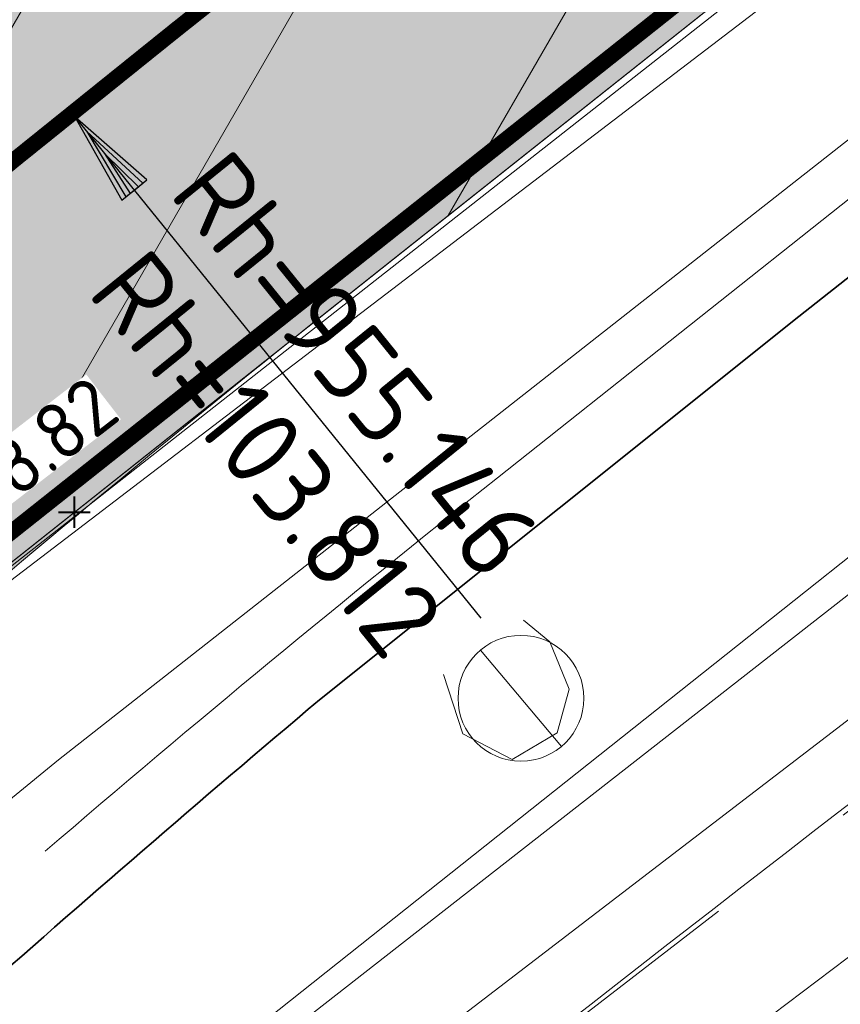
# Model space of a CAD drawing. Header units: metres. Extents: x 163543 to 168130, y 402678 to 405437.
# Tile 37 of 256: x 164202.78 to 164207.99, y 403276.26 to 403282.52. Entities that reach past the tile are written whole.
import ezdxf

# ---------------------------------------------------------------- set-up
doc = ezdxf.new("R2010")
doc.units = ezdxf.units.M
for name, pattern in [('X-CA190022.004-UO-ALM_Assen$0$AM-AS', [16, 10, -2, 2, -2]), ('X-CA190022.004-UO-DTM inmeting_v0.1$0$AM-AS', [16, 10, -2, 2, -2]), ('X-CA190022.004-UO-DWM_Snelfietsroute$0$1-2', [3, 0, -2, 1])]:
    doc.linetypes.add(name, pattern=pattern)
doc.layers.get('0').update_dxf_attribs({"lineweight": 25})
for name, color, linetype, lineweight in [('X-CA190022.004-UO-ALM_Assen$0$N-WE-AM-AS_WEG-G', 10, 'X-CA190022.004-UO-ALM_Assen$0$AM-AS', 25), ('X-CA190022.004-UO-ALM_Assen$0$N-WE-AM-TANGENTPUNT-T25', 7, 'Continuous', 25), ('X-CA190022.004-UO-ARC_Arcering$0$N-WE-VH-VERHARDINGS_DEKLAAGVERVANGING-A', 250, 'Continuous', 20), ('X-CA190022.004-UO-BGT_Ondergrond$0$GE_244_Taludlijn_Lijn_GEM', 253, 'Continuous', 9), ('X-CA190022.004-UO-BGT_Ondergrond$0$GE_251_SPRTrein_as_Lijn_GEM', 253, 'Continuous', 9), ('X-CA190022.004-UO-BGT_Ondergrond$0$GE_316_WGDFietspad_Vlak_GEM', 253, 'Continuous', 9), ('X-CA190022.004-UO-BGT_Ondergrond$0$GE_367_OWGBerm_groenvoorziening_grasenk_GEM', 253, 'Continuous', 9), ('X-CA190022.004-UO-BGT_Ondergrond$0$GE_421_OTDHalfverhard_gravel_Vlak_GEM', 253, 'Continuous', 9), ('X-CA190022.004-UO-DTM inmeting_v0.1$0$B-WE-AM-AS_DWARSLIGGER-G', 246, 'X-CA190022.004-UO-DTM inmeting_v0.1$0$AM-AS', 0), ('X-CA190022.004-UO-DTM inmeting_v0.1$0$B-WE-AM-AS_SPOOR-G', 246, 'X-CA190022.004-UO-DTM inmeting_v0.1$0$AM-AS', 0), ('X-CA190022.004-UO-DTM inmeting_v0.1$0$B-WE-GW-TALUD_KRUIN-G', 246, 'Continuous', 0), ('X-CA190022.004-UO-DTM inmeting_v0.1$0$B-WE-GW-TALUD_TEEN-G', 246, 'Continuous', 0), ('X-CA190022.004-UO-DTM inmeting_v0.1$0$B-WE-VH-VERHARDING_ASFALT-G', 246, 'Continuous', 0), ('X-CA190022.004-UO-DTM inmeting_v0.1$0$B-WE-VH-VERHARDING_BETON-G', 246, 'Continuous', 0), ('X-CA190022.004-UO-DWM_Snelfietsroute$0$B-WE-VH-KANTVERHARDING-G', 214, 'Continuous', 18), ('X-CA190022.004-UO-DWM_Snelfietsroute$0$N-WE-GW-BERM-G', 90, 'Continuous', 18), ('X-CA190022.004-UO-DWM_Snelfietsroute$0$N-WE-VW-MARKERING_LANGS_STREEP_12-G', 7, 'X-CA190022.004-UO-DWM_Snelfietsroute$0$1-2', 35), ('X-CA190022.004-UO-DWM_Snelfietsroute$0$N-WE-VW-MARKERING_LANGS_STREEP_DOORGETROKKEN_010-G', 7, 'Continuous', 0), ('X-CA190022.004-UO-GZM_Werkgrens_v0.2$0$N-WE-KG-GRENS_SYSTEEMGRENS-G', 7, 'X-CA190022.004-UO-GZM_Werkgrens_v0.2$0$KG-OG', 35), ('X-CA190022.004-UO-KAD_Percelen$0$B-WE-KG-GRENS_PERCEEL-GV', 150, 'Continuous', 9), ('X-CA190022.004-UO-TXT_Hoogtes$0$X-XX-AL-T25', 7, 'Continuous', 25), ('X-CA190022.004-UO-WHM_Putten en kolken combi_v0.1$0$PUTRANDEN INMETING', 251, 'Continuous', 15)]:
    doc.layers.add(name, color=color, linetype=linetype, lineweight=lineweight)
doc.layers.add('X-CA190022.004-UO-ARC_Arcering$0$N-GV-GR-GRAS-A-200 GRASMENGSEL 01 KRUIDENMENGSEL', color=44, linetype='Continuous', lineweight=18, transparency=0.5)
doc.layers.add('X-CA190022.004-UO-ARC_Arcering$0$N-WE-VH-VERHARDING_ASFALT_ROOD-A', color=232, linetype='Continuous', lineweight=0, transparency=0.5)
doc.layers.add('X-CA190022.004-UO-TXT_Hoogtes$0$C3D-ASSEMBLY_MARKER', color=7, linetype='Continuous', lineweight=35, plot=False)
doc.layers.add('X-CA190022.004-UO-TXT_Hoogtes$0$C3D-SURFACE_TINSURFACE_LABELING-BESTAAND', color=252, linetype='Continuous')
doc.styles.add('NLCS-ISO', font='NLCS-ISO.ttf')
doc.styles.add('X-CA190022.004-UO-ALM_Assen$0$NLCS-ISO', font='NLCS-ISO.ttf')
doc.linetypes.add('X-CA190022.004-UO-GZM_Werkgrens_v0.2$0$KG-OG', pattern='A,5.5,-1.5,[2,NLCS.SHX,S=0.5,R=0,X=0,Y=0],-1.5', length=8.5)

# ---------------------------------------------------------------- blocks, each defined once
blk = doc.blocks.new('X-CA190022.004-UO-WHM_Putten en kolken combi_v0.1$0$putdeksel 1.03')
blk.add_circle((5.227183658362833e-06, -5.226965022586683e-06), 0.2499999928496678)
blk = doc.blocks.new('X-CA190022.004-UO-WHM_Putten en kolken combi_v0.1$0$Putdeksel 1.04')
at = {"flags": 128}
blk.add_lwpolyline([(-0.1612564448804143, 0.1910401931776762), (0.1612564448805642, -0.1910401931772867)], dxfattribs=at)
blk.add_blockref('X-CA190022.004-UO-WHM_Putten en kolken combi_v0.1$0$putdeksel 1.03', (-5.227183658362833e-06, 5.226965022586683e-06))
blk = doc.blocks.new('*U156')
at = {"layer": 'X-CA190022.004-UO-TXT_Hoogtes$0$C3D-ASSEMBLY_MARKER', "color": 7, "linetype": 'Continuous', "lineweight": 40}
for p, q in [((164203.1267846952, 403279.2876313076, 8.82018317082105), (164203.1267846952, 403279.4876313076, 8.82018317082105)), ((164203.0267846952, 403279.3876313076, 8.82018317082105), (164203.2267846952, 403279.3876313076, 8.82018317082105))]:
    blk.add_line(p, q, dxfattribs=at)
at = {"layer": 'X-CA190022.004-UO-TXT_Hoogtes$0$X-XX-AL-T25', "color": 252, "linetype": 'Continuous', "lineweight": 25, "insert": (164202.8955544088, 403279.7975585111, 8.82018317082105), "char_height": 0.36, "width": 1.05444, "attachment_point": 5, "rotation": 37.69613017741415, "style": 'NLCS-ISO', "bg_fill": 3, "box_fill_scale": 1, "bg_fill_color": 256, "bg_fill_true_color": 13158600, "bg_fill_transparency": 0}
blk.add_mtext('{\\fNLCS-ISO|b0|i0|c0|p10;+8.82}', dxfattribs=at)
blk = doc.blocks.new('X-CA190022.004-UO-ALM_Assen$0$SVH-RANDVERHARDING-SO')
at = {"color": 0}
for p, q in [((-0.5999999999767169, 3.499999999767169), (0.5999999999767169, 3.499999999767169)), ((0, 0), (-0.5999999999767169, 3.499999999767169)), ((-0.4000000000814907, 3.499999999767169), (0.4000000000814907, 3.499999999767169)), ((0, 0.7000000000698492), (-0.4000000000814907, 3.499999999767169)), ((-0.1999999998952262, 3.499999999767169), (0.1999999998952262, 3.499999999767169)), ((0, 1.749999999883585), (-0.1999999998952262, 3.499999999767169)), ((0.5999999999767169, 3.499999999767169), (0, 0)), ((0.4000000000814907, 3.499999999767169), (0, 0.7000000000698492)), ((0.1999999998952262, 3.499999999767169), (0, 1.749999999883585))]:
    blk.add_line(p, q, dxfattribs=at)

msp = doc.modelspace()

# ---------------------------------------------------------------- hatches: boundary and pattern name
at = {"layer": 'X-CA190022.004-UO-ARC_Arcering$0$N-GV-GR-GRAS-A-200 GRASMENGSEL 01 KRUIDENMENGSEL'}
h = msp.add_hatch(dxfattribs=at)
h.set_pattern_fill('AGR-GRAS_02-SO', color=256, scale=0.1, pattern_type=2)
h.set_pattern_definition([(0, (0, 0), (1, 1), [0.25, -0.75]), (0, (0.5499999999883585, 0.5999999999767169), (1, 1), [0.25, -0.75]), (90, (0.1000000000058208, 0.3499999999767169), (-1, 1), [0.25, -0.75]), (90, (0.5, 0.7000000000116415), (-1, 1), [0.25, -0.75]), (45, (0.2000000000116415, 0.7000000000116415), (0, 1.000000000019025), [0.25, -1.164213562]), (135, (0.5499999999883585, 0), (-1.000000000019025, 0), [0.25, -1.164213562]), (26.56505119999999, (0.25, 0.2999999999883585), (1.000000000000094, 4.000644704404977e-10), [0.25, -1.986067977]), (26.56505119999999, (0.7000000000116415, 0.7999999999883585), (1.000000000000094, 4.000644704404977e-10), [0.25, -1.986067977]), (63.43494882, (0.7000000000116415, 0), (5.099862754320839e-11, 1.000000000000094), [0.2499999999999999, -1.986067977]), (63.43494882, (0.25, 0.4500000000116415), (5.099862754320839e-11, 1.000000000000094), [0.2499999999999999, -1.986067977]), (63.43494882, (0.6000000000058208, 0.2000000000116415), (5.099862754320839e-11, 1.000000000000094), [0.2499999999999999, -1.986067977]), (116.5650512, (0, 0.5499999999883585), (-4.000648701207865e-10, 1.000000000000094), [0.2499999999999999, -1.986067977]), (153.43494882, (0.2000000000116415, 0.1500000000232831), (-1.000000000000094, 5.099898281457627e-11), [0.25, -1.986067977])])
edge = h.paths.add_edge_path()
edge.add_line((164426.6172984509, 403420.1199052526), (164425.9477276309, 403421.4587308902))
edge.add_line((164425.9477276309, 403421.4587308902), (164396.6507062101, 403407.1993511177))
edge.add_line((164396.6507062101, 403407.1993511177), (164370.3216198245, 403394.2254529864))
edge.add_line((164370.3216198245, 403394.2254529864), (164348.1205261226, 403382.4069603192))
edge.add_line((164348.1205261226, 403382.4069603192), (164330.424991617, 403372.8461493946))
edge.add_line((164330.424991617, 403372.8461493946), (164319.1615059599, 403366.391111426))
edge.add_line((164319.1615059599, 403366.391111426), (164296.1681085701, 403352.5166521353))
edge.add_line((164296.1681085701, 403352.5166521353), (164273.3605156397, 403337.8072618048))
edge.add_line((164273.3605156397, 403337.8072618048), (164265.4739187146, 403332.5327219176))
edge.add_line((164265.4739187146, 403332.5327219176), (164256.8799450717, 403326.6287728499))
edge.add_line((164256.8799450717, 403326.6287728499), (164249.63316697, 403321.4803545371))
edge.add_line((164249.63316697, 403321.4803545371), (164244.342760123, 403317.7210371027))
edge.add_line((164244.342760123, 403317.7210371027), (164240.1558737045, 403314.6566996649))
edge.add_line((164240.1558737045, 403314.6566996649), (164232.7073893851, 403309.2031836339))
edge.add_line((164232.7073893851, 403309.2031836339), (164214.7821775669, 403295.6587971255))
edge.add_line((164214.7821775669, 403295.6587971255), (164201.5995901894, 403285.1971440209))
edge.add_arc((164265.93847002, 403204.1245929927), 103.4999999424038, 128.4353872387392, 130.6698017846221)
edge.add_line((164198.4876512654, 403282.6270581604), (164199.7611005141, 403281.0756526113))
edge.add_line((164199.7611005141, 403281.0756526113), (164205.0320948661, 403285.7871757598))
edge.add_arc((164271.6752031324, 403211.2305119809), 99.99999996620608, 128.4353872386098, 131.7922080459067, ccw=False)
edge.add_line((164209.5120342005, 403289.5614791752), (164215.7006745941, 403294.4727615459))
edge.add_line((164215.7006745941, 403294.4727615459), (164233.6026468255, 403307.9995880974))
edge.add_line((164233.6026468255, 403307.9995880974), (164241.0419990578, 403313.4464179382))
edge.add_line((164241.0419990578, 403313.4464179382), (164245.2201891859, 403316.5043906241))
edge.add_line((164245.2201891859, 403316.5043906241), (164250.5020305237, 403320.2576214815))
edge.add_line((164250.5020305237, 403320.2576214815), (164257.7390509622, 403325.3991075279))
edge.add_line((164257.7390509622, 403325.3991075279), (164266.315577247, 403331.2910704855))
edge.add_line((164266.315577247, 403331.2910704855), (164274.1840113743, 403336.5534631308))
edge.add_line((164274.1840113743, 403336.5534631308), (164296.9622607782, 403351.2439288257))
edge.add_line((164296.9622607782, 403351.2439288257), (164319.9220043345, 403365.0980810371))
edge.add_line((164319.9220043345, 403365.0980810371), (164331.1545393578, 403371.535381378))
edge.add_line((164331.1545393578, 403371.535381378), (164348.8294735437, 403381.0850620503))
edge.add_line((164348.8294735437, 403381.0850620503), (164371.0057235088, 403392.8903294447))
edge.add_line((164371.0057235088, 403392.8903294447), (164397.3105136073, 403405.8522553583))
edge.add_line((164397.3105136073, 403405.8522553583), (164426.6172984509, 403420.1199052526))
at = {"layer": 'X-CA190022.004-UO-ARC_Arcering$0$N-WE-VH-VERHARDING_ASFALT_ROOD-A'}
h = msp.add_hatch(color=256, dxfattribs=at)
h.dxf.hatch_style = 1
edge = h.paths.add_edge_path()
edge.add_line((164260.03, 403322.12), (164268.56, 403327.98))
edge.add_line((164268.56, 403327.98), (164276.38, 403333.21))
edge.add_line((164276.38, 403333.21), (164299.08, 403347.8500000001))
edge.add_line((164299.08, 403347.8500000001), (164321.95, 403361.65))
edge.add_line((164321.95, 403361.65), (164333.1, 403368.0400000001))
edge.add_line((164333.1, 403368.0400000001), (164350.72, 403377.56))
edge.add_line((164350.72, 403377.56), (164372.83, 403389.33))
edge.add_line((164372.83, 403389.33), (164399.07, 403402.26))
edge.add_line((164399.07, 403402.26), (164428.4064010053, 403416.5425445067))
edge.add_line((164428.4064010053, 403416.5425445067), (164426.8756639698, 403419.5981364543))
edge.add_line((164426.8756639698, 403419.5981364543), (164397.33, 403405.2))
edge.add_line((164397.33, 403405.2), (164392.63, 403402.895))
edge.add_line((164392.63, 403402.895), (164389.014, 403401.122))
edge.add_line((164389.014, 403401.122), (164366.62, 403390.14))
edge.add_line((164366.62, 403390.14), (164357.53, 403385.5300000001))
edge.add_line((164357.53, 403385.5300000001), (164331.41, 403371.01))
edge.add_line((164331.41, 403371.01), (164320.04, 403364.5300000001))
edge.add_line((164320.04, 403364.5300000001), (164297.05, 403350.58))
edge.add_line((164297.05, 403350.58), (164274.64, 403336.2))
edge.add_line((164274.64, 403336.2), (164258.18, 403324.98))
edge.add_line((164258.18, 403324.98), (164250.861, 403319.723))
edge.add_line((164250.861, 403319.723), (164241.48, 403312.985))
edge.add_line((164241.48, 403312.985), (164233.83, 403307.49))
edge.add_line((164233.83, 403307.49), (164215.89, 403293.75))
edge.add_line((164215.89, 403293.75), (164199.7722010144, 403281.0843755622))
edge.add_line((164199.7722010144, 403281.0843755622), (164199.7612813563, 403281.0754303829))
edge.add_line((164199.7612813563, 403281.0754303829), (164201.9640996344, 403278.3715742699))
edge.add_arc((164265.8034797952, 403204.0174653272), 97.9999998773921, 128.4353872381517, 130.6489192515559, ccw=False)
edge.add_line((164204.8835742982, 403280.781813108), (164218.15, 403291.31))
edge.add_line((164218.15, 403291.31), (164235.99, 403304.7900000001))
edge.add_line((164235.99, 403304.7900000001), (164243.405, 403310.219))
edge.add_line((164243.405, 403310.219), (164247.56, 403313.26))
edge.add_line((164247.56, 403313.26), (164252.819, 403316.997))
edge.add_line((164252.819, 403316.997), (164260.03, 403322.12))
at = {"layer": 'X-CA190022.004-UO-ARC_Arcering$0$N-WE-VH-VERHARDINGS_DEKLAAGVERVANGING-A'}
h = msp.add_hatch(dxfattribs=at)
h.set_pattern_fill('AVH-ASFALT_B', color=256, angle=15, pattern_type=2)
h.set_pattern_definition([(59.99999999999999, (0, 0), (-1.299038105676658, 0.7500000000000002), [])])
h.paths.add_polyline_path([(164260.03, 403322.12), (164268.56, 403327.98), (164276.38, 403333.21), (164299.08, 403347.8500000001), (164321.95, 403361.65), (164333.1, 403368.0400000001), (164350.72, 403377.56), (164372.83, 403389.33), (164399.07, 403402.26), (164428.3922259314, 403416.5354552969), (164426.8756639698, 403419.5981364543), (164397.33, 403405.2), (164392.63, 403402.895), (164389.014, 403401.122), (164366.62, 403390.14), (164357.53, 403385.5300000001), (164331.41, 403371.01), (164320.04, 403364.5300000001), (164297.05, 403350.58), (164274.64, 403336.2), (164258.18, 403324.98), (164250.861, 403319.723), (164241.48, 403312.985), (164233.83, 403307.49), (164215.89, 403293.75), (164199.7722010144, 403281.0843755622), (164199.7612813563, 403281.0754303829), (164201.9164156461, 403278.4270868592), (164218.15, 403291.31), (164235.99, 403304.7900000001), (164243.405, 403310.219), (164247.56, 403313.26), (164252.819, 403316.997)])

# ---------------------------------------------------------------- linework, layer by layer
at = {"layer": 'X-CA190022.004-UO-BGT_Ondergrond$0$GE_244_Taludlijn_Lijn_GEM'}
msp.add_line((164208.266, 403279.037), (164194.822, 403268.535), dxfattribs=at)
at = {"layer": 'X-CA190022.004-UO-BGT_Ondergrond$0$GE_251_SPRTrein_as_Lijn_GEM'}
msp.add_line((164205.244, 403274.4430000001), (164239.115, 403300.036), dxfattribs=at)
msp.add_arc((164708.9455842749, 402629.5179026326), 819.0360393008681, 126.779879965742, 128.555500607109, dxfattribs=at)
at = {"layer": 'X-CA190022.004-UO-BGT_Ondergrond$0$GE_251_SPRTrein_as_Lijn_GEM', "extrusion": (0, 0, -1)}
msp.add_arc((-164708.810449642, 402629.7342640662), 817.2822497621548, 51.44226227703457, 53.21933809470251, dxfattribs=at)
at = {"layer": 'X-CA190022.004-UO-BGT_Ondergrond$0$GE_316_WGDFietspad_Vlak_GEM', "flags": 128}
msp.add_lwpolyline([(164218.15, 403291.31), (164183.17, 403263.55), (164179.581, 403260.6550000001), (164177.34, 403263.403), (164180.78, 403266.1600000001), (164215.89, 403293.75), (164233.83, 403307.49), (164241.48, 403312.985), (164243.405, 403310.219), (164235.99, 403304.7900000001), (164218.15, 403291.31)], dxfattribs=at)
at = {"layer": 'X-CA190022.004-UO-BGT_Ondergrond$0$GE_367_OWGBerm_groenvoorziening_grasenk_GEM', "flags": 128}
for points in [[(164136.762, 403226.328), (164137.681, 403227.058), (164154.717, 403240.595), (164179.581, 403260.6550000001), (164183.17, 403263.55), (164218.15, 403291.31), (164235.99, 403304.7900000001), (164243.405, 403310.219), (164247.56, 403313.26), (164252.819, 403316.997), (164260.03, 403322.12), (164268.56, 403327.98), (164276.38, 403333.21), (164299.08, 403347.8500000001), (164321.95, 403361.65), (164333.1, 403368.0400000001), (164350.72, 403377.56), (164372.83, 403389.33), (164399.07, 403402.26), (164446.97, 403425.58), (164458.26, 403430.62), (164461.749, 403432.244), (164473.316, 403437.484)], [(164453.447, 403426.482), (164418.343, 403407.883), (164405.774, 403401.616), (164393.255, 403395.423), (164379.112, 403388.334), (164366.676, 403382.161), (164338.225, 403366.811), (164327.291, 403360.547), (164306.875, 403348.529), (164295.285, 403341.33), (164281.893, 403332.496), (164265.634, 403321.347), (164239.848, 403303.124), (164224.258, 403291.345), (164208.266, 403279.037), (164194.822, 403268.535), (164179.256, 403255.8890000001), (164165.951, 403244.025), (164160.088, 403238.658), (164155.081, 403234.074), (164150.561, 403230.11), (164146.709, 403226.642), (164139.364, 403219.716), (164136.597, 403223.292)]]:
    msp.add_lwpolyline(points, dxfattribs=at)
at = {"layer": 'X-CA190022.004-UO-BGT_Ondergrond$0$GE_421_OTDHalfverhard_gravel_Vlak_GEM', "flags": 128}
msp.add_lwpolyline([(164165.951, 403244.025), (164179.256, 403255.8890000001), (164194.822, 403268.535), (164208.266, 403279.037), (164224.258, 403291.345), (164239.848, 403303.124), (164265.634, 403321.347), (164281.893, 403332.496), (164295.285, 403341.33), (164306.875, 403348.529), (164327.291, 403360.547), (164338.225, 403366.811), (164366.676, 403382.161), (164379.112, 403388.334), (164393.255, 403395.423), (164405.774, 403401.616), (164418.343, 403407.883), (164453.447, 403426.482), (164456.675, 403428.038), (164465.477, 403431.918), (164467.948, 403432.656), (164471.335, 403432.326), (164477.915, 403429.509), (164481.182, 403421.899)], dxfattribs=at)
at = {"layer": 'X-CA190022.004-UO-DTM inmeting_v0.1$0$B-WE-AM-AS_DWARSLIGGER-G', "ltscale": 0.5}
msp.add_line((164204.6680000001, 403275.483, 10.12), (164213.2799999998, 403282.0779999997, 10.107), dxfattribs=at)
at = {"layer": 'X-CA190022.004-UO-DTM inmeting_v0.1$0$B-WE-AM-AS_SPOOR-G', "ltscale": 0.5}
msp.add_line((164213.5580000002, 403281.7349999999, 10.273), (164204.9479999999, 403275.102, 10.283), dxfattribs=at)
at = {"layer": 'X-CA190022.004-UO-DTM inmeting_v0.1$0$B-WE-GW-TALUD_KRUIN-G'}
msp.add_polyline3d([(164215.9509999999, 403285.1230000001, 9.787), (164212.7969999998, 403282.875, 9.823), (164204.1409999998, 403275.9980000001, 9.835), (164196.861, 403270.5040000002, 9.84), (164190.1839999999, 403264.7629999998, 9.859), (164183.5600000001, 403259.6009999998, 9.828), (164175.352, 403252.628, 9.836), (164172.6320000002, 403250.3100000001, 9.859)], dxfattribs=at)
at = {"layer": 'X-CA190022.004-UO-DTM inmeting_v0.1$0$B-WE-GW-TALUD_TEEN-G'}
msp.add_polyline3d([(164172.4130000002, 403252.827, 8.889), (164178.1570000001, 403257.7310000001, 8.782), (164182.1060000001, 403260.9199999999, 8.805), (164189.0609999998, 403266.5389999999, 8.82), (164197.071, 403272.9399999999, 8.809), (164203.0249999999, 403277.8149999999, 8.807), (164208.1519999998, 403281.838, 8.805), (164215.2459999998, 403287.162, 8.786)], dxfattribs=at)
at = {"layer": 'X-CA190022.004-UO-DTM inmeting_v0.1$0$B-WE-VH-VERHARDING_ASFALT-G'}
msp.add_polyline3d([(164171.2760000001, 403253.9300000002, 8.862), (164177.193, 403258.6740000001, 8.835), (164180.767, 403261.8480000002, 8.838), (164188.2230000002, 403267.5970000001, 8.823), (164195.8569999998, 403273.6460000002, 8.799), (164202.2459999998, 403278.6699999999, 8.825), (164207.7400000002, 403282.9810000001, 8.793), (164214.4070000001, 403288.2319999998, 8.803)], dxfattribs=at)
at = {"layer": 'X-CA190022.004-UO-DTM inmeting_v0.1$0$B-WE-VH-VERHARDING_BETON-G'}
msp.add_polyline3d([(164205.4730000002, 403278.3560000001, 9.09), (164205.5950000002, 403277.98, 9.09), (164205.9100000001, 403277.8169999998, 9.105), (164206.1949999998, 403277.9849999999, 9.09), (164206.2710000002, 403278.2629999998, 9.082), (164206.1490000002, 403278.5640000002, 9.077), (164205.9810000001, 403278.7009999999, 9.098)], dxfattribs=at)
at = {"layer": 'X-CA190022.004-UO-DWM_Snelfietsroute$0$B-WE-VH-KANTVERHARDING-G', "flags": 128}
msp.add_lwpolyline([(164201.9859874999, 403278.3903612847, -0.009585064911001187), (164204.8835742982, 403280.781813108), (164218.15, 403291.31), (164235.99, 403304.7900000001), (164243.405, 403310.219), (164247.56, 403313.26), (164252.819, 403316.997), (164260.03, 403322.12), (164268.56, 403327.98), (164276.38, 403333.21), (164299.08, 403347.8500000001), (164321.95, 403361.65), (164333.1, 403368.0400000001), (164350.72, 403377.56), (164372.83, 403389.33), (164399.07, 403402.26), (164428.4074814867, 403416.5428824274)], format="xyb", dxfattribs=at)
at = {"layer": 'X-CA190022.004-UO-DWM_Snelfietsroute$0$N-WE-GW-BERM-G', "flags": 128}
msp.add_lwpolyline([(164202.9412330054, 403277.2335011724, -0.009658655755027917), (164205.8160218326, 403279.6068485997), (164219.0684970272, 403290.1239644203), (164236.8852574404, 403303.5864044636), (164244.2911253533, 403309.0087182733), (164248.4374290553, 403312.043353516), (164253.6878635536, 403315.7742669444), (164260.8891058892, 403320.8903346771), (164269.4016585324, 403326.738348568), (164277.2034957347, 403331.956201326), (164299.8741522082, 403346.5772766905), (164322.7104983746, 403360.3569696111), (164333.8295477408, 403366.7292319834), (164351.4289474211, 403376.2381017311), (164373.5141036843, 403387.9948764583), (164399.7298073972, 403400.9129042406), (164429.1663706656, 403415.2418537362)], format="xyb", dxfattribs=at)
at = {"layer": 'X-CA190022.004-UO-DWM_Snelfietsroute$0$N-WE-VW-MARKERING_LANGS_STREEP_12-G', "linetype": 'X-CA190022.004-UO-DWM_Snelfietsroute$0$1-2', "const_width": 0.1, "flags": 128}
msp.add_lwpolyline([(164200.7165944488, 403279.9276730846, -0.009921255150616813), (164203.7753011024, 403282.4555601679), (164216.9253372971, 403292.8913807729), (164234.7963234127, 403306.3947940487), (164242.2234995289, 403311.8327089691), (164246.3900946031, 403314.8821953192), (164251.6605152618, 403318.6273107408), (164258.8845254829, 403323.7595537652), (164267.4377886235, 403329.6355352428), (164275.2820056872, 403334.8817315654), (164298.0211303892, 403349.5469644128), (164320.9360021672, 403363.3740405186), (164332.1272696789, 403369.787690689), (164349.7747367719, 403379.3225310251), (164371.9178617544, 403391.1101647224), (164398.1902568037, 403404.0561276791), (164413.4410534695, 403411.4809414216)], format="xyb", dxfattribs=at)
at = {"layer": 'X-CA190022.004-UO-DWM_Snelfietsroute$0$N-WE-VW-MARKERING_LANGS_STREEP_DOORGETROKKEN_010-G', "const_width": 0.1, "flags": 128}
msp.add_lwpolyline([(164428.3265654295, 403416.6703207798), (164399.0040192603, 403402.3947095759), (164372.7615896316, 403389.4635123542), (164350.6491052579, 403377.6921898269), (164333.0270452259, 403368.1710768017), (164321.8739501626, 403361.7793030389), (164299.0005847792, 403347.977272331), (164276.2976504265, 403333.3353798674), (164268.4758341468, 403328.1041651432), (164259.9440894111, 403322.2429665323), (164252.7321257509, 403317.1192819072), (164247.4722570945, 403313.3816646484), (164243.3164091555, 403310.340044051), (164235.900474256, 403304.9103595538), (164218.0581502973, 403291.4286035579), (164201.8231708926, 403278.54458331)], dxfattribs=at)
at = {"layer": 'X-CA190022.004-UO-GZM_Werkgrens_v0.2$0$N-WE-KG-GRENS_SYSTEEMGRENS-G', "ltscale": 0.2, "flags": 128}
msp.add_lwpolyline([(164202.4471839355, 403276.2612616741, -0.007014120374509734), (164204.6842424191, 403278.1944806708), (164207.7316017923, 403280.6309342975), (164216.350955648, 403287.4712219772), (164219.0035534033, 403289.434108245), (164219.3746627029, 403289.7286192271), (164237.1836765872, 403303.1852059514), (164244.5865004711, 403308.605291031), (164248.7299054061, 403311.6378046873), (164253.9774847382, 403315.3666892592), (164261.1754745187, 403320.480446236), (164269.6822113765, 403326.3244647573), (164277.4779943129, 403331.5382684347), (164300.138869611, 403346.1530355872), (164322.9639978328, 403359.9259594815), (164334.0727303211, 403366.2923093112), (164351.6652632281, 403375.7974689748), (164373.7421382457, 403387.5498352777), (164399.9497431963, 403400.4638723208), (164429.2801321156, 403414.7433017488), (164430.1235736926, 403415.1409833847), (164430.9478262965, 403415.506283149), (164431.7770699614, 403415.8458020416), (164432.615246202, 403416.1613381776), (164433.4616619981, 403416.4526584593), (164434.3156183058, 403416.7195497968), (164435.1764106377, 403416.9618192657), (164436.0433296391, 403417.1792942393), (164436.3055164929, 403417.2587681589, -0.09982065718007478), (164451.9815185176, 403417.1790174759, 0.1310872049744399), (164471.5299883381, 403420.9480569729), (164482.532673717, 403426.2434413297), (164490.6930660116, 403418.7998493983), (164492.5861501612, 403419.7065134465), (164495.4035730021, 403416.5299918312, -0.01010042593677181), (164498.0738503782, 403413.5363083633), (164499.3853029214, 403412.0048366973), (164502.2759065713, 403408.6525450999), (164509.274412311, 403412.9480533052), (164511.7682141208, 403416.4610208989), (164509.1861236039, 403420.2014103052, -0.1750361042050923), (164509.3210798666, 403422.1351258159, -0.1801291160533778), (164510.5166693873, 403423.4312866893), (164518.8245311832, 403427.3151248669), (164545.0302416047, 403439.9269191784), (164571.6953268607, 403452.7535489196), (164577.9552917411, 403456.0641072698), (164591.4716804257, 403464.141949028), (164595.4462846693, 403466.1591353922), (164599.4311747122, 403468.181541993), (164600.8539115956, 403468.8630628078), (164605.9399590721, 403471.2415379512), (164622.0164705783, 403477.7583811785), (164627.272938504, 403479.8886915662), (164631.9472826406, 403481.9048786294), (164633.2674407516, 403482.5385622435, 0.08477773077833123), (164642.6089981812, 403485.3796505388), (164759.3320802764, 403541.3864717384), (164770.9742443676, 403544.8150730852), (164773.2724307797, 403545.3968587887), (164787.8865800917, 403542.289629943), (164789.8994408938, 403542.3802139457), (164793.2522167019, 403543.0482871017), (164800.2402211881, 403546.8141014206), (164803.6710322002, 403549.3659814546), (164804.7740494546, 403550.3596960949), (164806.982937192, 403547.3873851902), (164807.9070396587, 403546.1989325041), (164811.8704722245, 403549.2807697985), (164810.9532731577, 403550.4603442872), (164809.5116547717, 403552.4057701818), (164808.342669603, 403553.5746866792), (164810.0239640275, 403555.0893745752), (164807.82693957, 403558.0124714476), (164809.8344029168, 403559.5158162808, 0.08719858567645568), (164816.7069141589, 403566.8332066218, -0.1361886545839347), (164825.1509550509, 403574.2389801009), (164897.951587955, 403609.3404576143), (164931.0926747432, 403625.3204994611), (165054.7836542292, 403684.9604895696), (165123.1554235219, 403717.9264497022), (165148.5663854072, 403730.0329638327), (165175.6541256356, 403740.4784873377), (165188.1464371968, 403744.8235939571), (165187.6324323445, 403748.0918636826), (165185.2580450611, 403754.9315992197), (165180.037890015, 403753.6894865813, 0.02784581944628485), (165177.0513383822, 403752.4655620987), (165119.6977294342, 403725.1406508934), (165051.3091062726, 403692.1665645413), (164927.6180512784, 403632.5265380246), (164894.4771003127, 403616.5465616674), (164821.6764674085, 403581.445084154, 0.1361886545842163), (164810.015649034, 403571.2180636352, -0.08719858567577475), (164805.0390029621, 403565.919263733), (164803.0203514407, 403564.4075403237), (164799.415410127, 403569.2038422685), (164798.6149812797, 403568.6044188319), (164797.8152444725, 403568.0055136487), (164797.2158194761, 403568.8059445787), (164793.3705278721, 403565.9262908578), (164793.9699528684, 403565.1258599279), (164792.3761302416, 403563.932281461), (164795.8845084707, 403559.0636660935, -0.2015476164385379), (164780.0971775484, 403554.0570161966, 0.07565561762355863), (164771.1691888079, 403553.9823458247, -0.009754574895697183), (164764.0749090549, 403552.5358596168), (164754.2863395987, 403547.7986438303), (164747.4743492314, 403544.6063578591), (164708.340445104, 403525.5831572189), (164686.2179063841, 403515.3649846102), (164675.1479613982, 403509.8647663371), (164663.5244613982, 403504.2582663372), (164644.326586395, 403495.0707073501), (164639.4929121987, 403492.7230557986), (164638.2008723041, 403492.1265410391, -0.2018182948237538), (164621.8461223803, 403491.8003317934, 0.2094978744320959), (164598.5804137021, 403490.9733350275), (164556.1572466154, 403470.5661522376), (164536.2994594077, 403461.0079530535), (164516.3183906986, 403451.407959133), (164508.2317351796, 403447.5121291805), (164500.1867564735, 403443.6421835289), (164497.2033634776, 403443.0084814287), (164495.0902549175, 403442.27400261, 0.1307944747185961), (164492.913084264, 403444.8114515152), (164488.4347408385, 403447.8854838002), (164494.8986629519, 403449.8350294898), (164490.3149407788, 403452.2328764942), (164484.4843242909, 403450.5971355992, -0.07642678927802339), (164479.7480917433, 403454.7225616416), (164478.7991556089, 403455.8572518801), (164474.9179570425, 403452.9617439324), (164457.3434499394, 403473.5656706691), (164451.2568614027, 403468.374000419), (164465.5190818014, 403451.6533184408, -0.484296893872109), (164464.8169442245, 403448.1132255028), (164461.4164168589, 403446.3937776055), (164463.8934237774, 403441.7698684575), (164464.9162194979, 403439.6136052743), (164433.0167582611, 403424.6830765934, 0.0516595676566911), (164425.3001219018, 403421.7033575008), (164396.430770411, 403407.6483830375), (164370.0935852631, 403394.670494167), (164347.8842103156, 403382.8475930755), (164330.1818090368, 403373.2830720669), (164318.9080065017, 403366.8221215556), (164295.9033911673, 403352.9408932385), (164273.0860170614, 403338.2251946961), (164265.1933658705, 403332.9466057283), (164256.5935764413, 403327.0386612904), (164249.3435457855, 403321.8879322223), (164244.0502837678, 403318.1265859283), (164239.8604985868, 403315.0601269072), (164232.4089702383, 403309.6043821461), (164214.4760118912, 403296.0541423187), (164201.2887743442, 403285.5887988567, 0.01213108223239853), (164197.4136132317, 403282.3572203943)], format="xyb", close=True, dxfattribs=at)
at = {"layer": 'X-CA190022.004-UO-KAD_Percelen$0$B-WE-KG-GRENS_PERCEEL-GV', "flags": 128}
for points in [[(164147.742, 403231.928), (164165.26, 403248.169), (164166.021, 403248.875), (164198.991, 403276.105), (164221.441, 403293.245), (164238.284, 403305.867), (164272.653, 403329.946), (164289.711, 403341.221), (164304.887, 403350.779), (164320.335, 403360.055), (164334.113, 403367.893)], [(164334.113, 403367.893), (164320.335, 403360.055), (164304.887, 403350.779), (164289.711, 403341.221), (164272.653, 403329.946), (164238.284, 403305.867), (164221.441, 403293.245), (164198.991, 403276.105), (164166.021, 403248.875), (164165.26, 403248.169), (164167.018, 403246.185), (164157.431, 403237.686)]]:
    msp.add_lwpolyline(points, dxfattribs=at)

# ---------------------------------------------------------------- block references
at = {"layer": 'X-CA190022.004-UO-ALM_Assen$0$N-WE-AM-TANGENTPUNT-T25', "linetype": 'Continuous', "lineweight": 25, "extrusion": (7.703047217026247e-17, -9.520453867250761e-17, -1), "xscale": 0.1714285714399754, "yscale": 0.1714285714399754, "zscale": 0.1714285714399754, "rotation": 141.0235037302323}
msp.add_blockref('X-CA190022.004-UO-ALM_Assen$0$SVH-RANDVERHARDING-SO', (-164203.1301038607, 403281.900647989), dxfattribs=at)
at = {"layer": 'X-CA190022.004-UO-WHM_Putten en kolken combi_v0.1$0$PUTRANDEN INMETING', "linetype": 'ByBlock', "lineweight": -2, "xscale": 1.6, "yscale": 1.6, "zscale": 1.6}
msp.add_blockref('X-CA190022.004-UO-WHM_Putten en kolken combi_v0.1$0$Putdeksel 1.04', (164205.965, 403278.205, 9.079), dxfattribs=at)

# ---------------------------------------------------------------- next in the draw order: block references
at = {"layer": 'X-CA190022.004-UO-TXT_Hoogtes$0$C3D-SURFACE_TINSURFACE_LABELING-BESTAAND', "color": 252, "linetype": 'Continuous', "lineweight": -3}
msp.add_blockref('*U156', (0, 0), dxfattribs=at)

# ---------------------------------------------------------------- next in the draw order: linework, layer by layer
at = {"layer": 'X-CA190022.004-UO-ALM_Assen$0$N-WE-AM-AS_WEG-G', "linetype": 'X-CA190022.004-UO-ALM_Assen$0$AM-AS', "lineweight": 18, "flags": 128}
msp.add_lwpolyline([(163996.3336493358, 403048.7078805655), (164190.428417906, 403269.7022139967, -0.04248648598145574), (164203.1301038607, 403281.900647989, -0.05950783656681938), (164394.9099900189, 403402.509361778, 0.004627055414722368), (164427.6093375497, 403418.3764426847, -0.1575725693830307), (164448.8982825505, 403421.5602137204, 0.1543805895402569), (164469.7953122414, 403424.5523459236), (164600.3150897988, 403487.369046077, -0.2096911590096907), (164620.3886000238, 403488.0752802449, 0.2093307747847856), (164640.4309921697, 403488.7665643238), (164764.0180252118, 403548.0366099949, -0.1493007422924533), (164778.4568812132, 403550.2301690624, 0.1996996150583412), (164797.0707545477, 403554.9547108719), (164807.4367029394, 403562.7175400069, 0.08719858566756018), (164813.3612815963, 403569.0256351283, -0.1361873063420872), (164823.4135919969, 403577.8419746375), (165121.4265764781, 403721.5335502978), (165178.771774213, 403748.854454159, -0.02762787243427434), (165181.3258110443, 403749.9024284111), (165206.7023570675, 403758.7117965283, -0.2281753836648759), (165222.2156522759, 403756.92710106, 0.2625260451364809), (165239.8769326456, 403756.0478409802), (165316.357038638, 403794.2949912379, -0.002955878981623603), (165321.6599724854, 403796.9078754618), (165454.6760993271, 403861.4737105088, 0.2337197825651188), (165465.5419418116, 403875.4828331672), (165466.0393278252, 403877.9301751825, -0.1382469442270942), (165476.4672373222, 403898.1944094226), (165483.3232835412, 403905.5400790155), (165502.0132482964, 403925.3181215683, 0.00270083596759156), (165511.6266676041, 403935.5312913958), (165520.3237442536, 403945.4553072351), (165525.6923273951, 403951.3658801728), (165530.615228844, 403956.3669465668, -0.06780363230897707), (165540.3856813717, 403964.2784885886), (165579.0076054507, 403987.5663360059, 0.233996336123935), (165587.6067037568, 404001.0272668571, -0.2578877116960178), (165597.6306713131, 404015.2620702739), (165668.8061252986, 404049.8624576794, 0.1241179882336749), (165680.9653913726, 404060.0928790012), (165692.909929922, 404076.6706676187, -0.3303788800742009), (165732.6456350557, 404089.3227425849, 0.1846113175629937), (165745.4916128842, 404089.77497305), (165892.3246628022, 404151.9071568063, 0.02506743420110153), (165914.8777454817, 404162.8133820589, -0.01071744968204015), (165924.3873477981, 404167.7535043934), (166007.5697587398, 404208.726249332, -0.0190725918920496), (166018.0170805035, 404213.3859907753, -0.1041133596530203), (166035.0595171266, 404216.3802910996), (166071.3637979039, 404215.1615490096, 0.1209432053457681), (166079.7626728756, 404216.9267814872), (166253.1152813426, 404300.2121870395, 0.1370197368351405), (166261.20282629, 404307.3086689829, -0.1370657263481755), (166269.2936265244, 404314.4067145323), (166458.0553023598, 404405.0532937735, -0.05495898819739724), (166465.292640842, 404407.5962293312), (166474.0115951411, 404409.6200769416, 0.05512116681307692), (166477.7441475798, 404410.9329152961), (166509.8455300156, 404426.3741046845, 0.06706615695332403), (166514.3066309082, 404429.3114036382, -0.06727732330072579), (166518.7828901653, 404432.2559861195), (166556.6686702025, 404450.4403351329, -0.01732068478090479), (166566.1850069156, 404454.6088799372, 0.01660197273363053), (166575.3124233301, 404458.5914386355), (166597.7510003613, 404469.2822299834, 0.1329779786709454), (166635.0885808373, 404501.3122219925, -0.04027287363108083), (166645.1747246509, 404513.8395784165), (166648.1959423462, 404517.0287349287, -0.07202746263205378), (166677.0195985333, 404539.8000358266), (166677.2461273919, 404539.9311914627, -0.08933287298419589), (166717.8167622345, 404554.585755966), (166734.2901361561, 404557.3869827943, 0.1628042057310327), (166748.2749261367, 404564.8680743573, -0.09224986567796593), (166757.8833526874, 404571.8738470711), (166814.8951966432, 404599.1350634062, -0.03237137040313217), (166817.2963922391, 404600.0977793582), (166825.540090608, 404602.7984847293, 0.08309599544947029), (166832.8509500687, 404606.6269308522, -0.05104093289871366), (166841.5511306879, 404611.9158900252), (166891.2886605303, 404635.588563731, -0.1080348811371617), (166898.7767261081, 404637.3338670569), (166928.2421893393, 404637.7391838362, 0.2092685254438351), (166941.3852138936, 404643.7086926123, -0.026762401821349), (166980.5363273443, 404682.8606394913, -0.02619809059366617), (167007.2291239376, 404704.4245627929, -0.01999349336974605), (167033.130253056, 404721.6599794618), (167034.9329898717, 404722.7582272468, -0.02850178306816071), (167071.4851403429, 404742.2630184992), (167095.8874986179, 404753.5487719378, 0.06107887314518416), (167112.4352643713, 404763.8129514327, -0.01637972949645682), (167116.3416166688, 404766.7484785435), (167122.4960900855, 404771.0654386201, -0.09347324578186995), (167132.2396271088, 404775.4785245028), (167140.6213436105, 404777.519708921, -0.05617792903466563), (167157.1982762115, 404779.6303146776), (167189.7312216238, 404780.098905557, -0.09129081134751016), (167196.1584139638, 404779.0110158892), (167222.3067585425, 404769.4734945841, 0.2038372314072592), (167236.3782206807, 404770.2117075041, 0.01782615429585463), (167328.8315635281, 404819.5522006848), (167395.6774769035, 404858.3489080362, 0.03125557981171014), (167406.0672886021, 404865.2809112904), (167511.4690776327, 404945.5504878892)], format="xyb", dxfattribs=at)
at = {"layer": 'X-CA190022.004-UO-ALM_Assen$0$N-WE-AM-TANGENTPUNT-T25', "linetype": 'Continuous', "lineweight": 25}
msp.add_line((164203.1301038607, 403281.900647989), (164205.7090101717, 403278.7132913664), dxfattribs=at)

# ---------------------------------------------------------------- next in the draw order: texts
at = {"layer": 'X-CA190022.004-UO-ALM_Assen$0$N-WE-AM-TANGENTPUNT-T25', "linetype": 'Continuous', "lineweight": 25, "char_height": 0.5, "attachment_point": 3, "rotation": 308.9764962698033, "style": 'X-CA190022.004-UO-ALM_Assen$0$NLCS-ISO'}
for s, insert in [('Rh=955.146', (164206.1199725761, 403279.2387529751)), ('Rh=103.812', (164205.4980493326, 403278.7355517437))]:
    msp.add_mtext(s, dxfattribs=dict(at, insert=insert))

doc.saveas('drawing.dxf')
